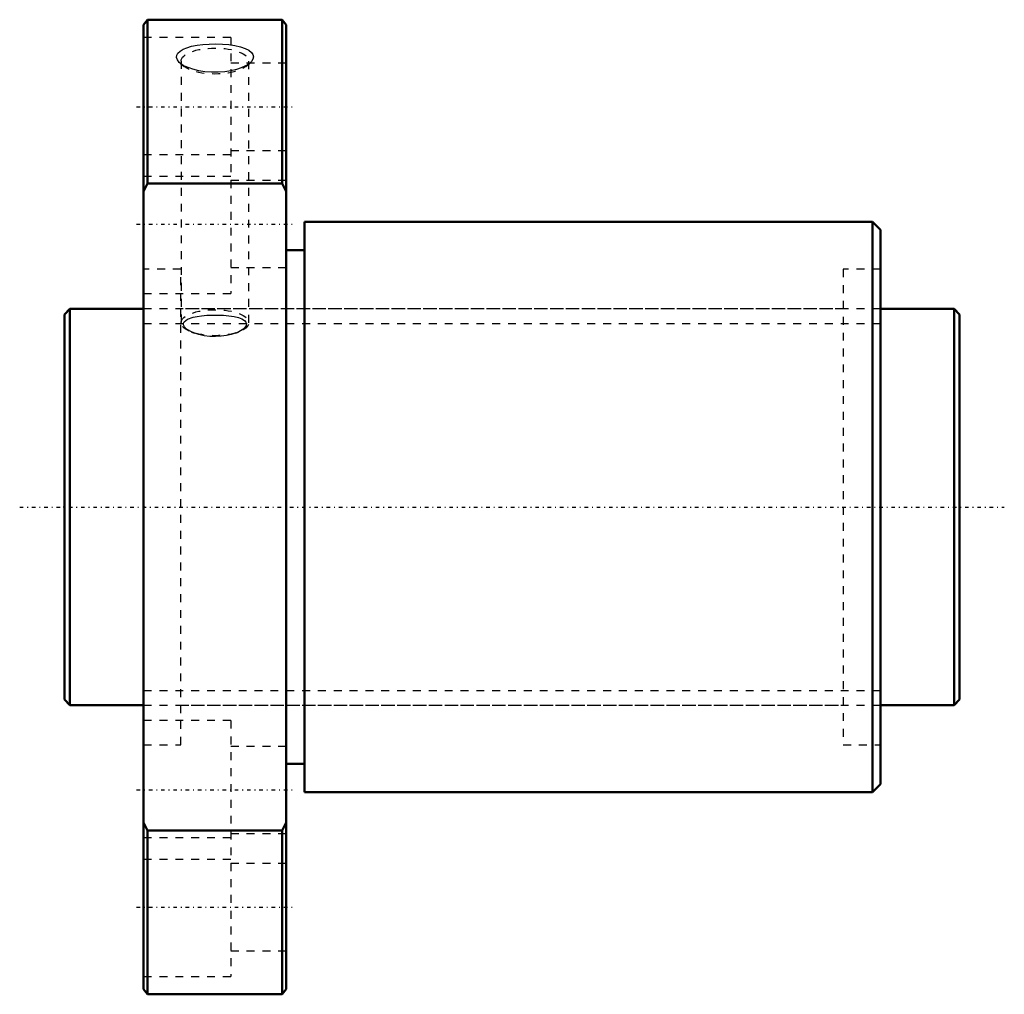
# Model space of a CAD drawing. Header units: millimetres. Extents: x -6 to 119, y -62 to 62.
import ezdxf

# ---------------------------------------------------------------- set-up
doc = ezdxf.new("R2010")
doc.units = ezdxf.units.MM
doc.linetypes.add('Center', pattern=[1.5, 0.45, -0.5, 0.05, -0.5])
doc.linetypes.add('Dashed', pattern=[2, 1, -1])
for name, color, linetype, lineweight in [('2d ConnectionPoints', 7, 'Continuous', 50), ('AM_0', 7, 'Continuous', 50), ('AM_5', 3, 'Continuous', 25), ('AM_7', 7, 'Center', 25), ('AM_9', 6, 'Dashed', 25)]:
    doc.layers.add(name, color=color, linetype=linetype, lineweight=lineweight)

# ---------------------------------------------------------------- blocks, each defined once
blk = doc.blocks.new('1_DK_5010_4RR0Nut_0_in_DK5010_4RRG1_113LC0_000_0')
at = {"layer": 'AM_0'}
for p, q in [((10.5, 61.5), (10, 60.85)), ((27.5, 61.5), (10.5, 61.5)), ((10.5, 61.5), (10.5, 40.82)), ((28, 60.85), (27.5, 61.5)), ((27.5, 40.82), (27.5, 61.5)), ((10, -60.85), (10, 60.85)), ((28, -60.85), (28, 60.85)), ((10.5, 40.82), (10, 39.83)), ((27.5, 40.82), (10.5, 40.82)), ((28, 39.83), (27.5, 40.82)), ((102, 36), (30.3, 36)), ((30.3, 36), (30.3, -36)), ((103, 35), (102, 36)), ((102, 36), (102, -36)), ((103, 35), (103, -35)), ((30.3, 32.4), (28, 32.4)), ((28, -32.4), (30.3, -32.4)), ((30.3, -36), (102, -36)), ((102, -36), (103, -35)), ((10, -39.83), (10.5, -40.82)), ((27.5, -40.82), (10.5, -40.82)), ((10.5, -40.82), (10.5, -61.5)), ((27.5, -40.82), (28, -39.83)), ((27.5, -61.5), (27.5, -40.82)), ((10, -60.85), (10.5, -61.5)), ((27.5, -61.5), (28, -60.85)), ((10.5, -61.5), (27.5, -61.5))]:
    blk.add_line(p, q, dxfattribs=at)
at = {"layer": 'AM_7'}
for p, q in [((9.1, 50.5), (28.9, 50.5)), ((9.1, 35.71), (28.9, 35.71)), ((9.1, -35.71), (28.9, -35.71)), ((9.1, -50.5), (28.9, -50.5))]:
    blk.add_line(p, q, dxfattribs=at)
at = {"layer": 'AM_9'}
for p, q in [((21, 59.25), (10, 59.25)), ((21, 59.25), (21, 26.96)), ((14.61, 56.02), (15.1, 55.6)), ((14.72, 56.28), (14.72, 23.26)), ((28, 56), (21, 56)), ((22.9, 55.6), (23.39, 56.02)), ((23.28, 23.26), (23.28, 56.28)), ((15.25, 55.61), (14.96, 55.77)), ((21, 45), (28, 45)), ((21, 44.46), (10, 44.46)), ((10, 41.75), (21, 41.75)), ((28, 41.21), (21, 41.21)), ((14.7, 30), (10, 30)), ((14.7, -30), (14.7, 30)), ((21, 30.21), (28, 30.21)), ((103, 30), (98.3, 30)), ((98.3, 30), (98.3, -30)), ((10, 26.96), (21, 26.96)), ((98.3, 25), (14.7, 25)), ((16.4, 21.94), (15.96, 22.13)), ((16.02, 22.08), (16.4, 21.94)), ((21.6, 21.94), (21.98, 22.08)), ((14.7, -25), (98.3, -25)), ((21, -26.96), (10, -26.96)), ((21, -26.96), (21, -59.25)), ((10, -30), (14.7, -30)), ((28, -30.21), (21, -30.21)), ((98.3, -30), (103, -30)), ((21, -41.75), (10, -41.75)), ((21, -41.21), (28, -41.21)), ((10, -44.46), (21, -44.46)), ((28, -45), (21, -45)), ((21, -56), (28, -56)), ((10, -59.25), (21, -59.25))]:
    blk.add_line(p, q, dxfattribs=at)
for points in [[(14.6, 56.02), (14.5, 56.11), (14.26, 56.42), (14.14, 56.72), (14.17, 57.01), (14.32, 57.29), (14.59, 57.54), (14.97, 57.77), (15.47, 57.97), (16.05, 58.14), (16.74, 58.28), (17.48, 58.37), (18.29, 58.43), (19.12, 58.45), (19.96, 58.42), (20.77, 58.35), (21.53, 58.23), (22.22, 58.07), (22.8, 57.87), (23.27, 57.64), (23.6, 57.38), (23.8, 57.1), (23.86, 56.81), (23.79, 56.51), (23.6, 56.22), (23.4, 56.02)], [(14.96, 55.77), (14.83, 55.85), (14.6, 56.02)], [(23.4, 56.02), (23.29, 55.94), (23.05, 55.77)], [(23.05, 55.77), (22.86, 55.67), (22.33, 55.43), (21.7, 55.21), (21.01, 55.05), (20.23, 54.93), (19.42, 54.87), (18.57, 54.87), (17.74, 54.93), (16.95, 55.06), (16.21, 55.24), (15.25, 55.61)], [(15.96, 22.13), (15.37, 22.5), (15.15, 22.74), (15.03, 22.98), (15.03, 23.19), (15.11, 23.38), (15.53, 23.7), (16.26, 23.96), (16.76, 24.06), (17.31, 24.13), (17.96, 24.19), (18.63, 24.22), (19.36, 24.22), (20.07, 24.19), (20.77, 24.12), (21.41, 24.03), (21.96, 23.9), (22.41, 23.73), (22.72, 23.55), (22.91, 23.34), (22.98, 23.14), (22.95, 22.92), (22.63, 22.5), (22, 22.11), (21.6, 21.94)], [(21.6, 21.94), (21.55, 21.92), (21.05, 21.76), (20.44, 21.63), (19.8, 21.54), (19.08, 21.51), (18.37, 21.53), (17.65, 21.61), (16.97, 21.76), (16.44, 21.93), (16.4, 21.94)]]:
    blk.add_lwpolyline(points, dxfattribs=at)
for centre in [(19, 56.28), (19, 23.26)]:
    blk.add_ellipse(centre, major_axis=(-4.28, 0), ratio=0.382683, dxfattribs=at)
blk = doc.blocks.new('2_DK_5010_4RR011300_Shaft_0_in_DK5010_4RRG1_113LC0_000_0')
at = {"layer": 'AM_0'}
for p, q in [((0.7, 25), (0, 24.3)), ((10, 25), (0.7, 25)), ((0.7, 25), (0.7, -25)), ((112.3, 25), (103, 25)), ((113, 24.3), (112.3, 25)), ((112.3, 25), (112.3, -25)), ((0, 24.3), (0, -24.3)), ((113, 24.3), (113, -24.3)), ((0, -24.3), (0.7, -25)), ((112.3, -25), (113, -24.3)), ((0.7, -25), (10, -25)), ((103, -25), (112.3, -25))]:
    blk.add_line(p, q, dxfattribs=at)
at = {"layer": 'AM_5', "linetype": 'Dashed'}
for p, q in [((10, 23.1595), (103, 23.1595)), ((10, -23.1595), (103, -23.1595))]:
    blk.add_line(p, q, dxfattribs=at)
at = {"layer": 'AM_7'}
blk.add_line((-5.65, 0), (118.65, 0), dxfattribs=at)
at = {"layer": 'AM_9'}
for p, q in [((103, 25), (10, 25)), ((10, -25), (103, -25))]:
    blk.add_line(p, q, dxfattribs=at)

msp = doc.modelspace()

# ---------------------------------------------------------------- linework, layer by layer
at = {"layer": '2d ConnectionPoints'}
for p in [(0, 0), (10, 0)]:
    msp.add_point(p, dxfattribs=at)

# ---------------------------------------------------------------- block references
for name in ['1_DK_5010_4RR0Nut_0_in_DK5010_4RRG1_113LC0_000_0', '2_DK_5010_4RR011300_Shaft_0_in_DK5010_4RRG1_113LC0_000_0']:
    msp.add_blockref(name, (0, 0))

doc.saveas('drawing.dxf')
